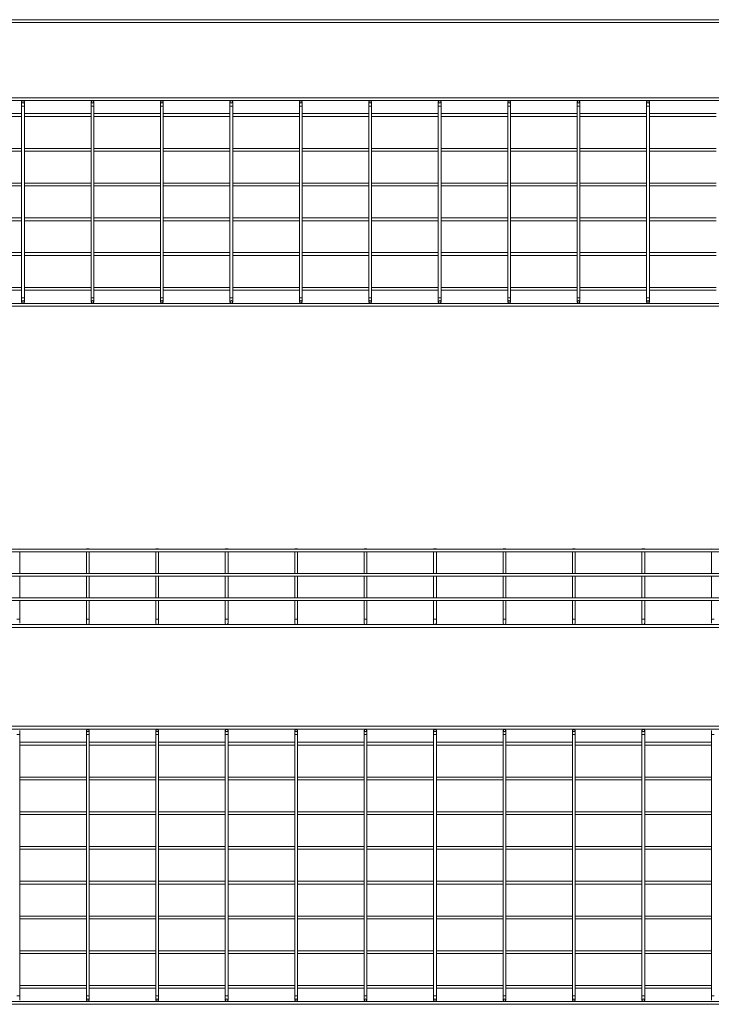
# Model space of a CAD drawing. Header units: millimetres. Extents: x -523 to 3473, y -2962 to -95.
# Tile 3 of 6: x 1448 to 2444, y -2962 to -1545. Entities that reach past the tile are written whole.
import ezdxf

# ---------------------------------------------------------------- set-up
doc = ezdxf.new("R2010")
doc.units = ezdxf.units.MM

msp = doc.modelspace()

# ---------------------------------------------------------------- linework, layer by layer
at = {"color": 7, "linetype": 'Continuous', "lineweight": 15}
for p, q in [((3457, -1544.7), (449, -1544.7)), ((449, -1548.7), (3457, -1548.7)), ((3457, -1656.9), (449, -1656.9)), ((449, -1660.9), (3457, -1660.9)), ((1451, -1662.9), (1451, -1668.9)), ((1451, -1668.9), (1451, -1944.9)), ((1455, -1668.9), (1455, -1662.9)), ((1455, -1944.9), (1455, -1668.9)), ((1551, -1662.9), (1551, -1668.9)), ((1551, -1668.9), (1551, -1944.9)), ((1555, -1668.9), (1555, -1662.9)), ((1555, -1944.9), (1555, -1668.9)), ((1651, -1662.9), (1651, -1668.9)), ((1651, -1668.9), (1651, -1944.9)), ((1655, -1668.9), (1655, -1662.9)), ((1655, -1944.9), (1655, -1668.9)), ((1751, -1662.9), (1751, -1668.9)), ((1751, -1668.9), (1751, -1944.9)), ((1755, -1668.9), (1755, -1662.9)), ((1755, -1944.9), (1755, -1668.9)), ((1851, -1662.9), (1851, -1668.9)), ((1851, -1668.9), (1851, -1944.9)), ((1855, -1668.9), (1855, -1662.9)), ((1855, -1944.9), (1855, -1668.9)), ((1951, -1662.9), (1951, -1668.9)), ((1951, -1668.9), (1951, -1944.9)), ((1955, -1668.9), (1955, -1662.9)), ((1955, -1944.9), (1955, -1668.9)), ((2051, -1662.9), (2051, -1668.9)), ((2051, -1668.9), (2051, -1944.9)), ((2055, -1668.9), (2055, -1662.9)), ((2055, -1944.9), (2055, -1668.9)), ((2151, -1662.9), (2151, -1668.9)), ((2151, -1668.9), (2151, -1944.9)), ((2155, -1668.9), (2155, -1662.9)), ((2155, -1944.9), (2155, -1668.9)), ((2251, -1662.9), (2251, -1668.9)), ((2251, -1668.9), (2251, -1944.9)), ((2255, -1668.9), (2255, -1662.9)), ((2255, -1944.9), (2255, -1668.9)), ((2351, -1662.9), (2351, -1668.9)), ((2351, -1668.9), (2351, -1944.9)), ((2355, -1668.9), (2355, -1662.9)), ((2355, -1944.9), (2355, -1668.9)), ((1451, -1679.9), (1355, -1679.9)), ((1355, -1683.9), (1451, -1683.9)), ((1551, -1679.9), (1455, -1679.9)), ((1455, -1683.9), (1551, -1683.9)), ((1651, -1679.9), (1555, -1679.9)), ((1555, -1683.9), (1651, -1683.9)), ((1751, -1679.9), (1655, -1679.9)), ((1655, -1683.9), (1751, -1683.9)), ((1851, -1679.9), (1755, -1679.9)), ((1755, -1683.9), (1851, -1683.9)), ((1951, -1679.9), (1855, -1679.9)), ((1855, -1683.9), (1951, -1683.9)), ((2051, -1679.9), (1955, -1679.9)), ((1955, -1683.9), (2051, -1683.9)), ((2151, -1679.9), (2055, -1679.9)), ((2055, -1683.9), (2151, -1683.9)), ((2251, -1679.9), (2155, -1679.9)), ((2155, -1683.9), (2251, -1683.9)), ((2351, -1679.9), (2255, -1679.9)), ((2255, -1683.9), (2351, -1683.9)), ((2451, -1679.9), (2355, -1679.9)), ((2355, -1683.9), (2451, -1683.9)), ((1451, -1729.9), (1355, -1729.9)), ((1355, -1733.9), (1451, -1733.9)), ((1551, -1729.9), (1455, -1729.9)), ((1455, -1733.9), (1551, -1733.9)), ((1651, -1729.9), (1555, -1729.9)), ((1555, -1733.9), (1651, -1733.9)), ((1751, -1729.9), (1655, -1729.9)), ((1655, -1733.9), (1751, -1733.9)), ((1851, -1729.9), (1755, -1729.9)), ((1755, -1733.9), (1851, -1733.9)), ((1951, -1729.9), (1855, -1729.9)), ((1855, -1733.9), (1951, -1733.9)), ((2051, -1729.9), (1955, -1729.9)), ((1955, -1733.9), (2051, -1733.9)), ((2151, -1729.9), (2055, -1729.9)), ((2055, -1733.9), (2151, -1733.9)), ((2251, -1729.9), (2155, -1729.9)), ((2155, -1733.9), (2251, -1733.9)), ((2351, -1729.9), (2255, -1729.9)), ((2255, -1733.9), (2351, -1733.9)), ((2451, -1729.9), (2355, -1729.9)), ((2355, -1733.9), (2451, -1733.9)), ((1451, -1779.9), (1355, -1779.9)), ((1355, -1783.9), (1451, -1783.9)), ((1551, -1779.9), (1455, -1779.9)), ((1455, -1783.9), (1551, -1783.9)), ((1651, -1779.9), (1555, -1779.9)), ((1555, -1783.9), (1651, -1783.9)), ((1751, -1779.9), (1655, -1779.9)), ((1655, -1783.9), (1751, -1783.9)), ((1851, -1779.9), (1755, -1779.9)), ((1755, -1783.9), (1851, -1783.9)), ((1951, -1779.9), (1855, -1779.9)), ((1855, -1783.9), (1951, -1783.9)), ((2051, -1779.9), (1955, -1779.9)), ((1955, -1783.9), (2051, -1783.9)), ((2151, -1779.9), (2055, -1779.9)), ((2055, -1783.9), (2151, -1783.9)), ((2251, -1779.9), (2155, -1779.9)), ((2155, -1783.9), (2251, -1783.9)), ((2351, -1779.9), (2255, -1779.9)), ((2255, -1783.9), (2351, -1783.9)), ((2451, -1779.9), (2355, -1779.9)), ((2355, -1783.9), (2451, -1783.9)), ((1451, -1829.9), (1355, -1829.9)), ((1355, -1833.9), (1451, -1833.9)), ((1551, -1829.9), (1455, -1829.9)), ((1455, -1833.9), (1551, -1833.9)), ((1651, -1829.9), (1555, -1829.9)), ((1555, -1833.9), (1651, -1833.9)), ((1751, -1829.9), (1655, -1829.9)), ((1655, -1833.9), (1751, -1833.9)), ((1851, -1829.9), (1755, -1829.9)), ((1755, -1833.9), (1851, -1833.9)), ((1951, -1829.9), (1855, -1829.9)), ((1855, -1833.9), (1951, -1833.9)), ((2051, -1829.9), (1955, -1829.9)), ((1955, -1833.9), (2051, -1833.9)), ((2151, -1829.9), (2055, -1829.9)), ((2055, -1833.9), (2151, -1833.9)), ((2251, -1829.9), (2155, -1829.9)), ((2155, -1833.9), (2251, -1833.9)), ((2351, -1829.9), (2255, -1829.9)), ((2255, -1833.9), (2351, -1833.9)), ((2451, -1829.9), (2355, -1829.9)), ((2355, -1833.9), (2451, -1833.9)), ((1451, -1879.9), (1355, -1879.9)), ((1355, -1883.9), (1451, -1883.9)), ((1551, -1879.9), (1455, -1879.9)), ((1455, -1883.9), (1551, -1883.9)), ((1651, -1879.9), (1555, -1879.9)), ((1555, -1883.9), (1651, -1883.9)), ((1751, -1879.9), (1655, -1879.9)), ((1655, -1883.9), (1751, -1883.9)), ((1851, -1879.9), (1755, -1879.9)), ((1755, -1883.9), (1851, -1883.9)), ((1951, -1879.9), (1855, -1879.9)), ((1855, -1883.9), (1951, -1883.9)), ((2051, -1879.9), (1955, -1879.9)), ((1955, -1883.9), (2051, -1883.9)), ((2151, -1879.9), (2055, -1879.9)), ((2055, -1883.9), (2151, -1883.9)), ((2251, -1879.9), (2155, -1879.9)), ((2155, -1883.9), (2251, -1883.9)), ((2351, -1879.9), (2255, -1879.9)), ((2255, -1883.9), (2351, -1883.9)), ((2451, -1879.9), (2355, -1879.9)), ((2355, -1883.9), (2451, -1883.9)), ((1451, -1929.9), (1355, -1929.9)), ((1355, -1933.9), (1451, -1933.9)), ((1551, -1929.9), (1455, -1929.9)), ((1455, -1933.9), (1551, -1933.9)), ((1651, -1929.9), (1555, -1929.9)), ((1555, -1933.9), (1651, -1933.9)), ((1751, -1929.9), (1655, -1929.9)), ((1655, -1933.9), (1751, -1933.9)), ((1851, -1929.9), (1755, -1929.9)), ((1755, -1933.9), (1851, -1933.9)), ((1951, -1929.9), (1855, -1929.9)), ((1855, -1933.9), (1951, -1933.9)), ((2051, -1929.9), (1955, -1929.9)), ((1955, -1933.9), (2051, -1933.9)), ((2151, -1929.9), (2055, -1929.9)), ((2055, -1933.9), (2151, -1933.9)), ((2251, -1929.9), (2155, -1929.9)), ((2155, -1933.9), (2251, -1933.9)), ((2351, -1929.9), (2255, -1929.9)), ((2255, -1933.9), (2351, -1933.9)), ((2451, -1929.9), (2355, -1929.9)), ((2355, -1933.9), (2451, -1933.9)), ((3457, -1952.9), (449, -1952.9)), ((1451, -1944.9), (1451, -1950.9)), ((1455, -1950.9), (1455, -1944.9)), ((1551, -1944.9), (1551, -1950.9)), ((1555, -1950.9), (1555, -1944.9)), ((1651, -1944.9), (1651, -1950.9)), ((1655, -1950.9), (1655, -1944.9)), ((1751, -1944.9), (1751, -1950.9)), ((1755, -1950.9), (1755, -1944.9)), ((1851, -1944.9), (1851, -1950.9)), ((1855, -1950.9), (1855, -1944.9)), ((1951, -1944.9), (1951, -1950.9)), ((1955, -1950.9), (1955, -1944.9)), ((2051, -1944.9), (2051, -1950.9)), ((2055, -1950.9), (2055, -1944.9)), ((2151, -1944.9), (2151, -1950.9)), ((2155, -1950.9), (2155, -1944.9)), ((2251, -1944.9), (2251, -1950.9)), ((2255, -1950.9), (2255, -1944.9)), ((2351, -1944.9), (2351, -1950.9)), ((2355, -1950.9), (2355, -1944.9)), ((449, -1956.9), (3457, -1956.9)), ((3450.2, -2306.4), (442.2, -2306.4)), ((1448.2, -2306.4), (1447.7, -2305.9)), ((1544.7, -2305.9), (1544.2, -2306.4)), ((1544.7, -2305.9), (1547.7, -2305.9)), ((1548.2, -2306.4), (1547.7, -2305.9)), ((1644.7, -2305.9), (1644.2, -2306.4)), ((1644.7, -2305.9), (1647.7, -2305.9)), ((1648.2, -2306.4), (1647.7, -2305.9)), ((1744.7, -2305.9), (1744.2, -2306.4)), ((1744.7, -2305.9), (1747.7, -2305.9)), ((1748.2, -2306.4), (1747.7, -2305.9)), ((1844.7, -2305.9), (1844.2, -2306.4)), ((1844.7, -2305.9), (1847.7, -2305.9)), ((1848.2, -2306.4), (1847.7, -2305.9)), ((1944.7, -2305.9), (1944.2, -2306.4)), ((1944.7, -2305.9), (1947.7, -2305.9)), ((1948.2, -2306.4), (1947.7, -2305.9)), ((2044.7, -2305.9), (2044.2, -2306.4)), ((2044.7, -2305.9), (2047.7, -2305.9)), ((2048.2, -2306.4), (2047.7, -2305.9)), ((2144.7, -2305.9), (2144.2, -2306.4)), ((2144.7, -2305.9), (2147.7, -2305.9)), ((2148.2, -2306.4), (2147.7, -2305.9)), ((2244.7, -2305.9), (2244.2, -2306.4)), ((2244.7, -2305.9), (2247.7, -2305.9)), ((2248.2, -2306.4), (2247.7, -2305.9)), ((2344.7, -2305.9), (2344.2, -2306.4)), ((2344.7, -2305.9), (2347.7, -2305.9)), ((2348.2, -2306.4), (2347.7, -2305.9)), ((2444.7, -2305.9), (2444.2, -2306.4)), ((442.2, -2310.4), (3450.2, -2310.4)), ((1448.2, -2341.4), (1448.2, -2310.4)), ((1544.2, -2310.4), (1544.2, -2341.4)), ((1548.2, -2341.4), (1548.2, -2310.4)), ((1644.2, -2310.4), (1644.2, -2341.4)), ((1648.2, -2341.4), (1648.2, -2310.4)), ((1744.2, -2310.4), (1744.2, -2341.4)), ((1748.2, -2341.4), (1748.2, -2310.4)), ((1844.2, -2310.4), (1844.2, -2341.4)), ((1848.2, -2341.4), (1848.2, -2310.4)), ((1944.2, -2310.4), (1944.2, -2341.4)), ((1948.2, -2341.4), (1948.2, -2310.4)), ((2044.2, -2310.4), (2044.2, -2341.4)), ((2048.2, -2341.4), (2048.2, -2310.4)), ((2144.2, -2310.4), (2144.2, -2341.4)), ((2148.2, -2341.4), (2148.2, -2310.4)), ((2244.2, -2310.4), (2244.2, -2341.4)), ((2248.2, -2341.4), (2248.2, -2310.4)), ((2344.2, -2310.4), (2344.2, -2341.4)), ((2348.2, -2341.4), (2348.2, -2310.4)), ((2444.2, -2310.4), (2444.2, -2341.4)), ((3450.2, -2341.4), (442.2, -2341.4)), ((442.2, -2345.4), (3450.2, -2345.4)), ((1448.2, -2376.4), (1448.2, -2345.4)), ((1544.2, -2345.4), (1544.2, -2376.4)), ((1548.2, -2376.4), (1548.2, -2345.4)), ((1644.2, -2345.4), (1644.2, -2376.4)), ((1648.2, -2376.4), (1648.2, -2345.4)), ((1744.2, -2345.4), (1744.2, -2376.4)), ((1748.2, -2376.4), (1748.2, -2345.4)), ((1844.2, -2345.4), (1844.2, -2376.4)), ((1848.2, -2376.4), (1848.2, -2345.4)), ((1944.2, -2345.4), (1944.2, -2376.4)), ((1948.2, -2376.4), (1948.2, -2345.4)), ((2044.2, -2345.4), (2044.2, -2376.4)), ((2048.2, -2376.4), (2048.2, -2345.4)), ((2144.2, -2345.4), (2144.2, -2376.4)), ((2148.2, -2376.4), (2148.2, -2345.4)), ((2244.2, -2345.4), (2244.2, -2376.4)), ((2248.2, -2376.4), (2248.2, -2345.4)), ((2344.2, -2345.4), (2344.2, -2376.4)), ((2348.2, -2376.4), (2348.2, -2345.4)), ((2444.2, -2345.4), (2444.2, -2376.4)), ((3450.2, -2376.4), (442.2, -2376.4)), ((442.2, -2380.4), (3450.2, -2380.4)), ((1448.2, -2407.2), (1448.2, -2380.4)), ((1544.2, -2380.4), (1544.2, -2407.2)), ((1548.2, -2407.2), (1548.2, -2380.4)), ((1644.2, -2380.4), (1644.2, -2407.2)), ((1648.2, -2407.2), (1648.2, -2380.4)), ((1744.2, -2380.4), (1744.2, -2407.2)), ((1748.2, -2407.2), (1748.2, -2380.4)), ((1844.2, -2380.4), (1844.2, -2407.2)), ((1848.2, -2407.2), (1848.2, -2380.4)), ((1944.2, -2380.4), (1944.2, -2407.2)), ((1948.2, -2407.2), (1948.2, -2380.4)), ((2044.2, -2380.4), (2044.2, -2407.2)), ((2048.2, -2407.2), (2048.2, -2380.4)), ((2144.2, -2380.4), (2144.2, -2407.2)), ((2148.2, -2407.2), (2148.2, -2380.4)), ((2244.2, -2380.4), (2244.2, -2407.2)), ((2248.2, -2407.2), (2248.2, -2380.4)), ((2344.2, -2380.4), (2344.2, -2407.2)), ((2348.2, -2407.2), (2348.2, -2380.4)), ((2444.2, -2380.4), (2444.2, -2407.2)), ((1448.2, -2413.2), (1448.2, -2407.2)), ((1544.2, -2407.2), (1544.2, -2413.2)), ((1548.2, -2413.2), (1548.2, -2407.2)), ((1644.2, -2407.2), (1644.2, -2413.2)), ((1648.2, -2413.2), (1648.2, -2407.2)), ((1744.2, -2407.2), (1744.2, -2413.2)), ((1748.2, -2413.2), (1748.2, -2407.2)), ((1844.2, -2407.2), (1844.2, -2413.2)), ((1848.2, -2413.2), (1848.2, -2407.2)), ((1944.2, -2407.2), (1944.2, -2413.2)), ((1948.2, -2413.2), (1948.2, -2407.2)), ((2044.2, -2407.2), (2044.2, -2413.2)), ((2048.2, -2413.2), (2048.2, -2407.2)), ((2144.2, -2407.2), (2144.2, -2413.2)), ((2148.2, -2413.2), (2148.2, -2407.2)), ((2244.2, -2407.2), (2244.2, -2413.2)), ((2248.2, -2413.2), (2248.2, -2407.2)), ((2344.2, -2407.2), (2344.2, -2413.2)), ((2348.2, -2413.2), (2348.2, -2407.2)), ((2444.2, -2407.2), (2444.2, -2413.2)), ((3450.2, -2415.2), (442.2, -2415.2)), ((442.2, -2419.2), (3450.2, -2419.2)), ((3450.2, -2561.5), (442.2, -2561.5)), ((442.2, -2565.5), (3450.2, -2565.5)), ((1448.2, -2573.5), (1448.2, -2567.5)), ((1448.2, -2949.5), (1448.2, -2573.5)), ((1544.2, -2567.5), (1544.2, -2573.5)), ((1544.2, -2573.5), (1544.2, -2949.5)), ((1548.2, -2573.5), (1548.2, -2567.5)), ((1548.2, -2949.5), (1548.2, -2573.5)), ((1644.2, -2567.5), (1644.2, -2573.5)), ((1644.2, -2573.5), (1644.2, -2949.5)), ((1648.2, -2573.5), (1648.2, -2567.5)), ((1648.2, -2949.5), (1648.2, -2573.5)), ((1744.2, -2567.5), (1744.2, -2573.5)), ((1744.2, -2573.5), (1744.2, -2949.5)), ((1748.2, -2573.5), (1748.2, -2567.5)), ((1748.2, -2949.5), (1748.2, -2573.5)), ((1844.2, -2567.5), (1844.2, -2573.5)), ((1844.2, -2573.5), (1844.2, -2949.5)), ((1848.2, -2573.5), (1848.2, -2567.5)), ((1848.2, -2949.5), (1848.2, -2573.5)), ((1944.2, -2567.5), (1944.2, -2573.5)), ((1944.2, -2573.5), (1944.2, -2949.5)), ((1948.2, -2573.5), (1948.2, -2567.5)), ((1948.2, -2949.5), (1948.2, -2573.5)), ((2044.2, -2567.5), (2044.2, -2573.5)), ((2044.2, -2573.5), (2044.2, -2949.5)), ((2048.2, -2573.5), (2048.2, -2567.5)), ((2048.2, -2949.5), (2048.2, -2573.5)), ((2144.2, -2567.5), (2144.2, -2573.5)), ((2144.2, -2573.5), (2144.2, -2949.5)), ((2148.2, -2573.5), (2148.2, -2567.5)), ((2148.2, -2949.5), (2148.2, -2573.5)), ((2244.2, -2567.5), (2244.2, -2573.5)), ((2244.2, -2573.5), (2244.2, -2949.5)), ((2248.2, -2573.5), (2248.2, -2567.5)), ((2248.2, -2949.5), (2248.2, -2573.5)), ((2344.2, -2567.5), (2344.2, -2573.5)), ((2344.2, -2573.5), (2344.2, -2949.5)), ((2348.2, -2573.5), (2348.2, -2567.5)), ((2348.2, -2949.5), (2348.2, -2573.5)), ((2444.2, -2567.5), (2444.2, -2573.5)), ((2444.2, -2573.5), (2444.2, -2949.5)), ((1544.2, -2584.5), (1448.2, -2584.5)), ((1448.2, -2588.5), (1544.2, -2588.5)), ((1644.2, -2584.5), (1548.2, -2584.5)), ((1548.2, -2588.5), (1644.2, -2588.5)), ((1744.2, -2584.5), (1648.2, -2584.5)), ((1648.2, -2588.5), (1744.2, -2588.5)), ((1844.2, -2584.5), (1748.2, -2584.5)), ((1748.2, -2588.5), (1844.2, -2588.5)), ((1944.2, -2584.5), (1848.2, -2584.5)), ((1848.2, -2588.5), (1944.2, -2588.5)), ((2044.2, -2584.5), (1948.2, -2584.5)), ((1948.2, -2588.5), (2044.2, -2588.5)), ((2144.2, -2584.5), (2048.2, -2584.5)), ((2048.2, -2588.5), (2144.2, -2588.5)), ((2244.2, -2584.5), (2148.2, -2584.5)), ((2148.2, -2588.5), (2244.2, -2588.5)), ((2344.2, -2584.5), (2248.2, -2584.5)), ((2248.2, -2588.5), (2344.2, -2588.5)), ((2444.2, -2584.5), (2348.2, -2584.5)), ((2348.2, -2588.5), (2444.2, -2588.5)), ((1544.2, -2634.5), (1448.2, -2634.5)), ((1644.2, -2634.5), (1548.2, -2634.5)), ((1744.2, -2634.5), (1648.2, -2634.5)), ((1844.2, -2634.5), (1748.2, -2634.5)), ((1944.2, -2634.5), (1848.2, -2634.5)), ((2044.2, -2634.5), (1948.2, -2634.5)), ((2144.2, -2634.5), (2048.2, -2634.5)), ((2244.2, -2634.5), (2148.2, -2634.5)), ((2344.2, -2634.5), (2248.2, -2634.5)), ((2444.2, -2634.5), (2348.2, -2634.5)), ((1448.2, -2638.5), (1544.2, -2638.5)), ((1548.2, -2638.5), (1644.2, -2638.5)), ((1648.2, -2638.5), (1744.2, -2638.5)), ((1748.2, -2638.5), (1844.2, -2638.5)), ((1848.2, -2638.5), (1944.2, -2638.5)), ((1948.2, -2638.5), (2044.2, -2638.5)), ((2048.2, -2638.5), (2144.2, -2638.5)), ((2148.2, -2638.5), (2244.2, -2638.5)), ((2248.2, -2638.5), (2344.2, -2638.5)), ((2348.2, -2638.5), (2444.2, -2638.5)), ((1544.2, -2684.5), (1448.2, -2684.5)), ((1448.2, -2688.5), (1544.2, -2688.5)), ((1644.2, -2684.5), (1548.2, -2684.5)), ((1548.2, -2688.5), (1644.2, -2688.5)), ((1744.2, -2684.5), (1648.2, -2684.5)), ((1648.2, -2688.5), (1744.2, -2688.5)), ((1844.2, -2684.5), (1748.2, -2684.5)), ((1748.2, -2688.5), (1844.2, -2688.5)), ((1944.2, -2684.5), (1848.2, -2684.5)), ((1848.2, -2688.5), (1944.2, -2688.5)), ((2044.2, -2684.5), (1948.2, -2684.5)), ((1948.2, -2688.5), (2044.2, -2688.5)), ((2144.2, -2684.5), (2048.2, -2684.5)), ((2048.2, -2688.5), (2144.2, -2688.5)), ((2244.2, -2684.5), (2148.2, -2684.5)), ((2148.2, -2688.5), (2244.2, -2688.5)), ((2344.2, -2684.5), (2248.2, -2684.5)), ((2248.2, -2688.5), (2344.2, -2688.5)), ((2444.2, -2684.5), (2348.2, -2684.5)), ((2348.2, -2688.5), (2444.2, -2688.5)), ((1544.2, -2734.5), (1448.2, -2734.5)), ((1448.2, -2738.5), (1544.2, -2738.5)), ((1644.2, -2734.5), (1548.2, -2734.5)), ((1548.2, -2738.5), (1644.2, -2738.5)), ((1744.2, -2734.5), (1648.2, -2734.5)), ((1648.2, -2738.5), (1744.2, -2738.5)), ((1844.2, -2734.5), (1748.2, -2734.5)), ((1748.2, -2738.5), (1844.2, -2738.5)), ((1944.2, -2734.5), (1848.2, -2734.5)), ((1848.2, -2738.5), (1944.2, -2738.5)), ((2044.2, -2734.5), (1948.2, -2734.5)), ((1948.2, -2738.5), (2044.2, -2738.5)), ((2144.2, -2734.5), (2048.2, -2734.5)), ((2048.2, -2738.5), (2144.2, -2738.5)), ((2244.2, -2734.5), (2148.2, -2734.5)), ((2148.2, -2738.5), (2244.2, -2738.5)), ((2344.2, -2734.5), (2248.2, -2734.5)), ((2248.2, -2738.5), (2344.2, -2738.5)), ((2444.2, -2734.5), (2348.2, -2734.5)), ((2348.2, -2738.5), (2444.2, -2738.5)), ((1544.2, -2784.5), (1448.2, -2784.5)), ((1448.2, -2788.5), (1544.2, -2788.5)), ((1644.2, -2784.5), (1548.2, -2784.5)), ((1548.2, -2788.5), (1644.2, -2788.5)), ((1744.2, -2784.5), (1648.2, -2784.5)), ((1648.2, -2788.5), (1744.2, -2788.5)), ((1844.2, -2784.5), (1748.2, -2784.5)), ((1748.2, -2788.5), (1844.2, -2788.5)), ((1944.2, -2784.5), (1848.2, -2784.5)), ((1848.2, -2788.5), (1944.2, -2788.5)), ((2044.2, -2784.5), (1948.2, -2784.5)), ((1948.2, -2788.5), (2044.2, -2788.5)), ((2144.2, -2784.5), (2048.2, -2784.5)), ((2048.2, -2788.5), (2144.2, -2788.5)), ((2244.2, -2784.5), (2148.2, -2784.5)), ((2148.2, -2788.5), (2244.2, -2788.5)), ((2344.2, -2784.5), (2248.2, -2784.5)), ((2248.2, -2788.5), (2344.2, -2788.5)), ((2444.2, -2784.5), (2348.2, -2784.5)), ((2348.2, -2788.5), (2444.2, -2788.5)), ((1544.2, -2834.5), (1448.2, -2834.5)), ((1448.2, -2838.5), (1544.2, -2838.5)), ((1644.2, -2834.5), (1548.2, -2834.5)), ((1548.2, -2838.5), (1644.2, -2838.5)), ((1744.2, -2834.5), (1648.2, -2834.5)), ((1648.2, -2838.5), (1744.2, -2838.5)), ((1844.2, -2834.5), (1748.2, -2834.5)), ((1748.2, -2838.5), (1844.2, -2838.5)), ((1944.2, -2834.5), (1848.2, -2834.5)), ((1848.2, -2838.5), (1944.2, -2838.5)), ((2044.2, -2834.5), (1948.2, -2834.5)), ((1948.2, -2838.5), (2044.2, -2838.5)), ((2144.2, -2834.5), (2048.2, -2834.5)), ((2048.2, -2838.5), (2144.2, -2838.5)), ((2244.2, -2834.5), (2148.2, -2834.5)), ((2148.2, -2838.5), (2244.2, -2838.5)), ((2344.2, -2834.5), (2248.2, -2834.5)), ((2248.2, -2838.5), (2344.2, -2838.5)), ((2444.2, -2834.5), (2348.2, -2834.5)), ((2348.2, -2838.5), (2444.2, -2838.5)), ((1544.2, -2884.5), (1448.2, -2884.5)), ((1448.2, -2888.5), (1544.2, -2888.5)), ((1644.2, -2884.5), (1548.2, -2884.5)), ((1548.2, -2888.5), (1644.2, -2888.5)), ((1744.2, -2884.5), (1648.2, -2884.5)), ((1648.2, -2888.5), (1744.2, -2888.5)), ((1844.2, -2884.5), (1748.2, -2884.5)), ((1748.2, -2888.5), (1844.2, -2888.5)), ((1944.2, -2884.5), (1848.2, -2884.5)), ((1848.2, -2888.5), (1944.2, -2888.5)), ((2044.2, -2884.5), (1948.2, -2884.5)), ((1948.2, -2888.5), (2044.2, -2888.5)), ((2144.2, -2884.5), (2048.2, -2884.5)), ((2048.2, -2888.5), (2144.2, -2888.5)), ((2244.2, -2884.5), (2148.2, -2884.5)), ((2148.2, -2888.5), (2244.2, -2888.5)), ((2344.2, -2884.5), (2248.2, -2884.5)), ((2248.2, -2888.5), (2344.2, -2888.5)), ((2444.2, -2884.5), (2348.2, -2884.5)), ((2348.2, -2888.5), (2444.2, -2888.5)), ((1544.2, -2934.5), (1448.2, -2934.5)), ((1448.2, -2938.5), (1544.2, -2938.5)), ((1644.2, -2934.5), (1548.2, -2934.5)), ((1548.2, -2938.5), (1644.2, -2938.5)), ((1744.2, -2934.5), (1648.2, -2934.5)), ((1648.2, -2938.5), (1744.2, -2938.5)), ((1844.2, -2934.5), (1748.2, -2934.5)), ((1748.2, -2938.5), (1844.2, -2938.5)), ((1944.2, -2934.5), (1848.2, -2934.5)), ((1848.2, -2938.5), (1944.2, -2938.5)), ((2044.2, -2934.5), (1948.2, -2934.5)), ((1948.2, -2938.5), (2044.2, -2938.5)), ((2144.2, -2934.5), (2048.2, -2934.5)), ((2048.2, -2938.5), (2144.2, -2938.5)), ((2244.2, -2934.5), (2148.2, -2934.5)), ((2148.2, -2938.5), (2244.2, -2938.5)), ((2344.2, -2934.5), (2248.2, -2934.5)), ((2248.2, -2938.5), (2344.2, -2938.5)), ((2444.2, -2934.5), (2348.2, -2934.5)), ((2348.2, -2938.5), (2444.2, -2938.5)), ((3450.2, -2957.5), (442.2, -2957.5)), ((1448.2, -2955.5), (1448.2, -2949.5)), ((1544.2, -2949.5), (1544.2, -2955.5)), ((1548.2, -2955.5), (1548.2, -2949.5)), ((1644.2, -2949.5), (1644.2, -2955.5)), ((1648.2, -2955.5), (1648.2, -2949.5)), ((1744.2, -2949.5), (1744.2, -2955.5)), ((1748.2, -2955.5), (1748.2, -2949.5)), ((1844.2, -2949.5), (1844.2, -2955.5)), ((1848.2, -2955.5), (1848.2, -2949.5)), ((1944.2, -2949.5), (1944.2, -2955.5)), ((1948.2, -2955.5), (1948.2, -2949.5)), ((2044.2, -2949.5), (2044.2, -2955.5)), ((2048.2, -2955.5), (2048.2, -2949.5)), ((2144.2, -2949.5), (2144.2, -2955.5)), ((2148.2, -2955.5), (2148.2, -2949.5)), ((2244.2, -2949.5), (2244.2, -2955.5)), ((2248.2, -2955.5), (2248.2, -2949.5)), ((2344.2, -2949.5), (2344.2, -2955.5)), ((2348.2, -2955.5), (2348.2, -2949.5)), ((2444.2, -2949.5), (2444.2, -2955.5)), ((442.2, -2961.5), (3450.2, -2961.5))]:
    msp.add_line(p, q, dxfattribs=at)
at = {"color": 8, "linetype": 'Continuous', "lineweight": 15}
for p, q in [((1451, -1668.9), (1455, -1668.9)), ((1551, -1668.9), (1555, -1668.9)), ((1651, -1668.9), (1655, -1668.9)), ((1751, -1668.9), (1755, -1668.9)), ((1851, -1668.9), (1855, -1668.9)), ((1951, -1668.9), (1955, -1668.9)), ((2051, -1668.9), (2055, -1668.9)), ((2151, -1668.9), (2155, -1668.9)), ((2251, -1668.9), (2255, -1668.9)), ((2351, -1668.9), (2355, -1668.9)), ((1451, -1944.9), (1455, -1944.9)), ((1551, -1944.9), (1555, -1944.9)), ((1651, -1944.9), (1655, -1944.9)), ((1751, -1944.9), (1755, -1944.9)), ((1851, -1944.9), (1855, -1944.9)), ((1951, -1944.9), (1955, -1944.9)), ((2051, -1944.9), (2055, -1944.9)), ((2151, -1944.9), (2155, -1944.9)), ((2251, -1944.9), (2255, -1944.9)), ((2351, -1944.9), (2355, -1944.9)), ((1448.2, -2407.2), (1444.2, -2407.2)), ((1548.2, -2407.2), (1544.2, -2407.2)), ((1648.2, -2407.2), (1644.2, -2407.2)), ((1748.2, -2407.2), (1744.2, -2407.2)), ((1848.2, -2407.2), (1844.2, -2407.2)), ((1948.2, -2407.2), (1944.2, -2407.2)), ((2048.2, -2407.2), (2044.2, -2407.2)), ((2148.2, -2407.2), (2144.2, -2407.2)), ((2248.2, -2407.2), (2244.2, -2407.2)), ((2348.2, -2407.2), (2344.2, -2407.2)), ((2448.2, -2407.2), (2444.2, -2407.2)), ((1444.2, -2573.5), (1448.2, -2573.5)), ((1544.2, -2573.5), (1548.2, -2573.5)), ((1644.2, -2573.5), (1648.2, -2573.5)), ((1744.2, -2573.5), (1748.2, -2573.5)), ((1844.2, -2573.5), (1848.2, -2573.5)), ((1944.2, -2573.5), (1948.2, -2573.5)), ((2044.2, -2573.5), (2048.2, -2573.5)), ((2144.2, -2573.5), (2148.2, -2573.5)), ((2244.2, -2573.5), (2248.2, -2573.5)), ((2344.2, -2573.5), (2348.2, -2573.5)), ((2444.2, -2573.5), (2448.2, -2573.5)), ((1444.2, -2949.5), (1448.2, -2949.5)), ((1544.2, -2949.5), (1548.2, -2949.5)), ((1644.2, -2949.5), (1648.2, -2949.5)), ((1744.2, -2949.5), (1748.2, -2949.5)), ((1844.2, -2949.5), (1848.2, -2949.5)), ((1944.2, -2949.5), (1948.2, -2949.5)), ((2044.2, -2949.5), (2048.2, -2949.5)), ((2144.2, -2949.5), (2148.2, -2949.5)), ((2244.2, -2949.5), (2248.2, -2949.5)), ((2344.2, -2949.5), (2348.2, -2949.5)), ((2444.2, -2949.5), (2448.2, -2949.5))]:
    msp.add_line(p, q, dxfattribs=at)
at = {"color": 7, "linetype": 'Continuous', "lineweight": 15}
for centre, radius in [((1453, -1662.9), 2), ((1453, -1662.9), 1.5), ((1553, -1662.9), 2), ((1553, -1662.9), 1.5), ((1653, -1662.9), 2), ((1653, -1662.9), 1.5), ((1753, -1662.9), 2), ((1753, -1662.9), 1.5), ((1853, -1662.9), 2), ((1853, -1662.9), 1.5), ((1953, -1662.9), 2), ((1953, -1662.9), 1.5), ((2053, -1662.9), 2), ((2053, -1662.9), 1.5), ((2153, -1662.9), 2), ((2153, -1662.9), 1.5), ((2253, -1662.9), 2), ((2253, -1662.9), 1.5), ((2353, -1662.9), 2), ((2353, -1662.9), 1.5), ((1453, -1950.9), 2), ((1453, -1950.9), 1.5), ((1553, -1950.9), 2), ((1553, -1950.9), 1.5), ((1653, -1950.9), 2), ((1653, -1950.9), 1.5), ((1753, -1950.9), 2), ((1753, -1950.9), 1.5), ((1853, -1950.9), 2), ((1853, -1950.9), 1.5), ((1953, -1950.9), 2), ((1953, -1950.9), 1.5), ((2053, -1950.9), 2), ((2053, -1950.9), 1.5), ((2153, -1950.9), 2), ((2153, -1950.9), 1.5), ((2253, -1950.9), 2), ((2253, -1950.9), 1.5), ((2353, -1950.9), 2), ((2353, -1950.9), 1.5), ((1546.2, -2567.5), 2), ((1546.2, -2567.5), 1.5), ((1646.2, -2567.5), 2), ((1646.2, -2567.5), 1.5), ((1746.2, -2567.5), 2), ((1746.2, -2567.5), 1.5), ((1846.2, -2567.5), 2), ((1846.2, -2567.5), 1.5), ((1946.2, -2567.5), 2), ((1946.2, -2567.5), 1.5), ((2046.2, -2567.5), 2), ((2046.2, -2567.5), 1.5), ((2146.2, -2567.5), 2), ((2146.2, -2567.5), 1.5), ((2246.2, -2567.5), 2), ((2246.2, -2567.5), 1.5), ((2346.2, -2567.5), 2), ((2346.2, -2567.5), 1.5), ((1546.2, -2955.5), 2), ((1546.2, -2955.5), 1.5), ((1646.2, -2955.5), 2), ((1646.2, -2955.5), 1.5), ((1746.2, -2955.5), 2), ((1746.2, -2955.5), 1.5), ((1846.2, -2955.5), 2), ((1846.2, -2955.5), 1.5), ((1946.2, -2955.5), 2), ((1946.2, -2955.5), 1.5), ((2046.2, -2955.5), 2), ((2046.2, -2955.5), 1.5), ((2146.2, -2955.5), 2), ((2146.2, -2955.5), 1.5), ((2246.2, -2955.5), 2), ((2246.2, -2955.5), 1.5), ((2346.2, -2955.5), 2), ((2346.2, -2955.5), 1.5)]:
    msp.add_circle(centre, radius, dxfattribs=at)
for centre in [(1546.2, -2413.2), (1646.2, -2413.2), (1746.2, -2413.2), (1846.2, -2413.2), (1946.2, -2413.2), (2046.2, -2413.2), (2146.2, -2413.2), (2246.2, -2413.2), (2346.2, -2413.2)]:
    msp.add_arc(centre, 2, 180, 0, dxfattribs=at)

doc.saveas('drawing.dxf')
